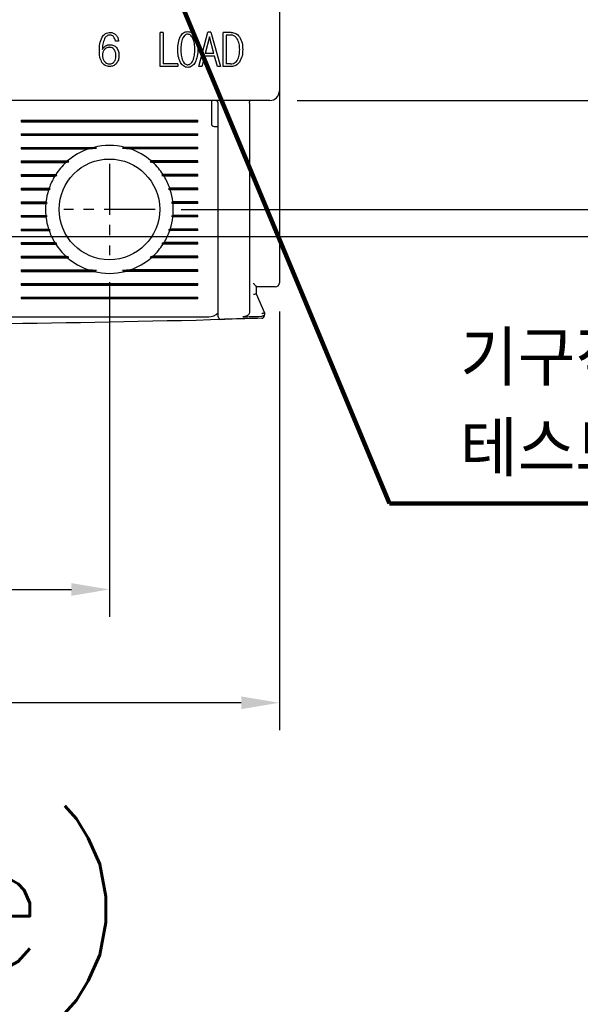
# Model space of a CAD drawing. Extents: x 2148 to 5199, y -907 to 1537.
# Tile 17 of 29: x 4682 to 4723, y 1268 to 1340. Entities that reach past the tile are written whole.
import ezdxf

# ---------------------------------------------------------------- set-up
doc = ezdxf.new("R2010")
doc.units = 0
doc.header["$LTSCALE"] = 3
doc.header["$MEASUREMENT"] = 0
doc.linetypes.add('CENTER', pattern=[2, 1.25, -0.25, 0.25, -0.25])
doc.layers.get('0').update_dxf_attribs({"linetype": 'CONTINUOUS'})
doc.layers.get('Defpoints').update_dxf_attribs({"linetype": 'CONTINUOUS'})
doc.layers.add('cen', color=1, linetype='CENTER')
doc.layers.add('di', color=3, linetype='CONTINUOUS')
doc.styles.add('KIM', font='ROMANS.shx', dxfattribs={"height": 5, "bigfont": 'GSG1.shx'})
doc.styles.get("Standard").update_dxf_attribs({"font": 'romans.shx', "height": 3, "bigfont": 'ghs.shx'})
doc.dimstyles.get("Standard").update_dxf_attribs({"dimtxt": 0.18, "dimasz": 0.18, "dimexe": 0.18, "dimexo": 0.0625, "dimgap": 0.09, "dimtad": 0, "dimtih": 1, "dimtoh": 1, "dimdec": 4, "dimzin": 0, "dimdsep": 46, "dimtxsty": 'Standard', "dimcen": 0.09, "dimadec": 0, "dimazin": 0, "dimtfac": 1, "dimtdec": 4, "dimtofl": 0, "dimtmove": 0, "dimatfit": 3, "dimfxl": 0, "dimtolj": 1, "dimtzin": 0, "dimarcsym": 0})
doc.dimstyles.new('STANDARD$0', dxfattribs={"dimtxt": 5, "dimasz": 5, "dimexe": 1, "dimexo": 2, "dimgap": 2, "dimtad": 1, "dimdec": 4, "dimzin": 12, "dimdsep": 46, "dimtxsty": 'KIM', "dimcen": -1, "dimdle": 0.1, "dimadec": 0, "dimazin": 0, "dimtfac": 1, "dimtdec": 4, "dimtmove": 0, "dimatfit": 3, "dimfxl": 0, "dimtolj": 1, "dimtzin": 0, "dimarcsym": 0})

# ---------------------------------------------------------------- blocks, each defined once
blk = doc.blocks.new('*D39')
at = {"layer": 'Defpoints', "color": 0}
for p in [(4626.164, 1320.634), (4701.164, 1320.534), (4626.164, 1289.778)]:
    blk.add_point(p, dxfattribs=at)
at = {"layer": 'di'}
for p, q in [((4626.164, 1318.634), (4626.164, 1287.778)), ((4701.164, 1318.534), (4701.164, 1287.778)), ((4698.364, 1289.778), (4628.964, 1289.778))]:
    blk.add_line(p, q, dxfattribs=at)
for points in [[(4628.964, 1290.245), (4628.964, 1289.312), (4626.164, 1289.778)], [(4698.364, 1290.245), (4698.364, 1289.312), (4701.164, 1289.778)]]:
    blk.add_solid(points, dxfattribs=at)
at = {"layer": 'di', "insert": (4663.654, 1293.278), "char_height": 3, "attachment_point": 5}
blk.add_mtext('\\A1;75', dxfattribs=at)
blk = doc.blocks.new('*D41')
at = {"layer": 'Defpoints', "color": 0}
for p in [(4691.941, 1406.034), (4691.941, 1326.034), (4738.427, 1326.034)]:
    blk.add_point(p, dxfattribs=at)
at = {"layer": 'di'}
for p, q in [((4693.941, 1406.034), (4740.427, 1406.034)), ((4738.427, 1403.234), (4738.427, 1328.834)), ((4693.941, 1326.034), (4740.427, 1326.034))]:
    blk.add_line(p, q, dxfattribs=at)
for points in [[(4737.96, 1403.234), (4738.893, 1403.234), (4738.427, 1406.034)], [(4737.96, 1328.834), (4738.893, 1328.834), (4738.427, 1326.034)]]:
    blk.add_solid(points, dxfattribs=at)
at = {"layer": 'di', "insert": (4734.927, 1366.034), "char_height": 3, "attachment_point": 5, "rotation": 90}
blk.add_mtext('\\A1;80', dxfattribs=at)
blk = doc.blocks.new('*D42')
at = {"layer": 'Defpoints', "color": 0}
for p in [(4700.464, 1398.034), (4700.464, 1334.034), (4728.427, 1334.034)]:
    blk.add_point(p, dxfattribs=at)
at = {"layer": 'di'}
for p, q in [((4702.464, 1398.034), (4730.427, 1398.034)), ((4728.427, 1395.234), (4728.427, 1336.834)), ((4702.464, 1334.034), (4730.427, 1334.034))]:
    blk.add_line(p, q, dxfattribs=at)
for points in [[(4727.96, 1395.234), (4728.893, 1395.234), (4728.427, 1398.034)], [(4727.96, 1336.834), (4728.893, 1336.834), (4728.427, 1334.034)]]:
    blk.add_solid(points, dxfattribs=at)
at = {"layer": 'di', "insert": (4724.927, 1366.034), "char_height": 3, "attachment_point": 5, "rotation": 90}
blk.add_mtext('\\A1;64', dxfattribs=at)
blk = doc.blocks.new('*D51')
at = {"layer": 'Defpoints', "color": 0}
for p in [(4638.664, 1322.679), (4688.664, 1322.679), (4688.664, 1298.106)]:
    blk.add_point(p, dxfattribs=at)
at = {"layer": 'di'}
for p, q in [((4638.664, 1320.679), (4638.664, 1296.106)), ((4688.664, 1320.679), (4688.664, 1296.106)), ((4641.464, 1298.106), (4685.864, 1298.106))]:
    blk.add_line(p, q, dxfattribs=at)
for points in [[(4641.464, 1298.572), (4641.464, 1297.639), (4638.664, 1298.106)], [(4685.864, 1298.572), (4685.864, 1297.639), (4688.664, 1298.106)]]:
    blk.add_solid(points, dxfattribs=at)
at = {"layer": 'di', "insert": (4664.084, 1301.606), "char_height": 3, "attachment_point": 5}
blk.add_mtext('\\A1;50', dxfattribs=at)
blk = doc.blocks.new('*D63')
at = {"layer": 'Defpoints', "color": 0}
for p in [(4679.519, 1408.034), (4679.441, 1324.034), (4748.875, 1324.034)]:
    blk.add_point(p, dxfattribs=at)
at = {"layer": 'di'}
for p, q in [((4681.519, 1408.034), (4750.875, 1408.034)), ((4748.875, 1405.234), (4748.875, 1326.834)), ((4681.441, 1324.034), (4750.875, 1324.034))]:
    blk.add_line(p, q, dxfattribs=at)
for points in [[(4748.409, 1405.234), (4749.342, 1405.234), (4748.875, 1408.034)], [(4748.409, 1326.834), (4749.342, 1326.834), (4748.875, 1324.034)]]:
    blk.add_solid(points, dxfattribs=at)
at = {"layer": 'di', "insert": (4745.375, 1366.034), "char_height": 3, "attachment_point": 5, "rotation": 90}
blk.add_mtext('\\A1;84', dxfattribs=at)

msp = doc.modelspace()

# ---------------------------------------------------------------- linework, layer by layer
for p, q in [((4701.164, 1397.334), (4701.164, 1334.734)), ((4692.389, 1336.534), (4692.389, 1339.034)), ((4692.613, 1339.034), (4692.389, 1339.034)), ((4692.613, 1339.034), (4692.613, 1336.727)), ((4695.229, 1336.534), (4695.912, 1339.066)), ((4696.02, 1338.714), (4695.705, 1337.496)), ((4696.131, 1339.066), (4695.912, 1339.066)), ((4696.341, 1337.496), (4696.02, 1338.714)), ((4696.131, 1339.066), (4696.831, 1336.534)), ((4697.025, 1336.534), (4697.025, 1339.034)), ((4697.617, 1339.034), (4697.025, 1339.034)), ((4697.564, 1338.842), (4697.249, 1338.842)), ((4697.249, 1338.842), (4697.249, 1336.727)), ((4689.335, 1338.393), (4689.111, 1338.393)), ((4695.648, 1337.304), (4695.453, 1336.534)), ((4696.395, 1337.304), (4695.648, 1337.304)), ((4696.341, 1337.496), (4695.705, 1337.496)), ((4696.607, 1336.534), (4696.395, 1337.304)), ((4693.705, 1336.534), (4692.389, 1336.534)), ((4693.705, 1336.727), (4692.613, 1336.727)), ((4693.705, 1336.727), (4693.705, 1336.534)), ((4695.453, 1336.534), (4695.229, 1336.534)), ((4696.831, 1336.534), (4696.607, 1336.534)), ((4697.617, 1336.534), (4697.025, 1336.534)), ((4697.564, 1336.727), (4697.249, 1336.727)), ((4701.164, 1334.734), (4701.164, 1333.907)), ((4700.464, 1334.034), (4626.864, 1334.034)), ((4696.164, 1334.034), (4696.164, 1333.634)), ((4696.164, 1333.634), (4696.164, 1332.334)), ((4696.664, 1319.033), (4696.664, 1333.834)), ((4698.964, 1333.85), (4698.964, 1333.848)), ((4698.964, 1333.848), (4698.964, 1318.472)), ((4701.164, 1333.907), (4701.164, 1320.634)), ((4682.164, 1332.592), (4695.164, 1332.592)), ((4682.164, 1332.592), (4682.164, 1332.477)), ((4682.164, 1332.534), (4695.164, 1332.534)), ((4682.164, 1332.477), (4695.164, 1332.477)), ((4695.164, 1332.477), (4695.164, 1332.592)), ((4696.364, 1332.134), (4696.664, 1332.134)), ((4682.164, 1331.592), (4695.164, 1331.592)), ((4682.164, 1331.592), (4682.164, 1331.477)), ((4682.164, 1331.534), (4695.164, 1331.534)), ((4682.164, 1331.477), (4695.164, 1331.477)), ((4695.164, 1331.477), (4695.164, 1331.592)), ((4682.164, 1330.592), (4687.517, 1330.592)), ((4682.164, 1330.592), (4682.164, 1330.477)), ((4682.164, 1330.534), (4687.71, 1330.534)), ((4687.129, 1330.477), (4687.71, 1330.534)), ((4687.71, 1330.534), (4687.517, 1330.592)), ((4689.812, 1330.592), (4689.618, 1330.534)), ((4689.618, 1330.534), (4690.199, 1330.477)), ((4695.164, 1330.534), (4689.618, 1330.534)), ((4695.164, 1330.592), (4689.812, 1330.592)), ((4695.164, 1330.477), (4695.164, 1330.592)), ((4682.164, 1330.477), (4687.129, 1330.477)), ((4695.164, 1330.477), (4690.199, 1330.477)), ((4682.164, 1329.592), (4685.593, 1329.592)), ((4682.164, 1329.592), (4682.164, 1329.477)), ((4682.164, 1329.534), (4685.679, 1329.534)), ((4682.164, 1329.477), (4685.464, 1329.477)), ((4685.464, 1329.477), (4685.679, 1329.534)), ((4685.679, 1329.534), (4685.593, 1329.592)), ((4691.736, 1329.592), (4691.649, 1329.534)), ((4691.649, 1329.534), (4691.865, 1329.477)), ((4695.164, 1329.534), (4691.649, 1329.534)), ((4695.164, 1329.592), (4691.736, 1329.592)), ((4695.164, 1329.477), (4691.865, 1329.477)), ((4695.164, 1329.477), (4695.164, 1329.592)), ((4682.164, 1328.592), (4684.721, 1328.592)), ((4682.164, 1328.592), (4682.164, 1328.477)), ((4682.164, 1328.534), (4684.803, 1328.534)), ((4682.164, 1328.477), (4684.649, 1328.477)), ((4684.649, 1328.477), (4684.803, 1328.534)), ((4684.803, 1328.534), (4684.721, 1328.592)), ((4692.608, 1328.592), (4692.526, 1328.534)), ((4692.526, 1328.534), (4692.68, 1328.477)), ((4695.164, 1328.534), (4692.526, 1328.534)), ((4695.164, 1328.592), (4692.608, 1328.592)), ((4695.164, 1328.477), (4692.68, 1328.477)), ((4695.164, 1328.477), (4695.164, 1328.592)), ((4682.164, 1327.592), (4684.23, 1327.592)), ((4682.164, 1327.592), (4682.164, 1327.477)), ((4682.164, 1327.534), (4684.316, 1327.534)), ((4682.164, 1327.477), (4684.191, 1327.477)), ((4684.191, 1327.477), (4684.316, 1327.534)), ((4684.316, 1327.534), (4684.23, 1327.592)), ((4693.099, 1327.592), (4693.013, 1327.534)), ((4693.013, 1327.534), (4693.138, 1327.477)), ((4695.164, 1327.534), (4693.013, 1327.534)), ((4695.164, 1327.592), (4693.099, 1327.592)), ((4695.164, 1327.477), (4693.138, 1327.477)), ((4695.164, 1327.477), (4695.164, 1327.592)), ((4682.164, 1326.592), (4683.998, 1326.592)), ((4682.164, 1326.592), (4682.164, 1326.477)), ((4682.164, 1326.534), (4684.092, 1326.534)), ((4682.164, 1326.477), (4683.985, 1326.477)), ((4683.985, 1326.477), (4684.092, 1326.534)), ((4684.092, 1326.534), (4683.998, 1326.592)), ((4693.331, 1326.592), (4693.237, 1326.534)), ((4693.237, 1326.534), (4693.344, 1326.477)), ((4695.164, 1326.534), (4693.237, 1326.534)), ((4695.164, 1326.592), (4693.331, 1326.592)), ((4695.164, 1326.477), (4693.344, 1326.477)), ((4695.164, 1326.477), (4695.164, 1326.592)), ((4682.164, 1325.592), (4683.985, 1325.592)), ((4682.164, 1325.592), (4682.164, 1325.477)), ((4682.164, 1325.534), (4684.092, 1325.534)), ((4682.164, 1325.477), (4683.998, 1325.477)), ((4684.092, 1325.534), (4683.985, 1325.592)), ((4683.998, 1325.477), (4684.092, 1325.534)), ((4693.344, 1325.592), (4693.237, 1325.534)), ((4693.237, 1325.534), (4693.331, 1325.477)), ((4695.164, 1325.534), (4693.237, 1325.534)), ((4695.164, 1325.477), (4693.331, 1325.477)), ((4695.164, 1325.592), (4693.344, 1325.592)), ((4695.164, 1325.477), (4695.164, 1325.592)), ((4682.164, 1324.592), (4684.191, 1324.592)), ((4682.164, 1324.592), (4682.164, 1324.477)), ((4682.164, 1324.534), (4684.316, 1324.534)), ((4682.164, 1324.477), (4684.23, 1324.477)), ((4684.316, 1324.534), (4684.191, 1324.592)), ((4684.23, 1324.477), (4684.316, 1324.534)), ((4693.138, 1324.592), (4693.013, 1324.534)), ((4693.013, 1324.534), (4693.099, 1324.477)), ((4695.164, 1324.534), (4693.013, 1324.534)), ((4695.164, 1324.477), (4693.099, 1324.477)), ((4695.164, 1324.592), (4693.138, 1324.592)), ((4695.164, 1324.477), (4695.164, 1324.592)), ((4682.164, 1323.592), (4684.649, 1323.592)), ((4682.164, 1323.592), (4682.164, 1323.477)), ((4682.164, 1323.534), (4684.803, 1323.534)), ((4682.164, 1323.477), (4684.721, 1323.477)), ((4684.803, 1323.534), (4684.649, 1323.592)), ((4684.721, 1323.477), (4684.803, 1323.534)), ((4692.68, 1323.592), (4692.526, 1323.534)), ((4692.526, 1323.534), (4692.608, 1323.477)), ((4695.164, 1323.534), (4692.526, 1323.534)), ((4695.164, 1323.477), (4692.608, 1323.477)), ((4695.164, 1323.592), (4692.68, 1323.592)), ((4695.164, 1323.477), (4695.164, 1323.592)), ((4682.164, 1322.592), (4685.464, 1322.592)), ((4682.164, 1322.592), (4682.164, 1322.477)), ((4685.679, 1322.534), (4685.464, 1322.592)), ((4691.865, 1322.592), (4691.649, 1322.534)), ((4695.164, 1322.592), (4691.865, 1322.592)), ((4695.164, 1322.477), (4695.164, 1322.592)), ((4682.164, 1322.534), (4685.679, 1322.534)), ((4682.164, 1322.477), (4685.593, 1322.477)), ((4685.593, 1322.477), (4685.679, 1322.534)), ((4691.649, 1322.534), (4691.736, 1322.477)), ((4695.164, 1322.534), (4691.649, 1322.534)), ((4695.164, 1322.477), (4691.736, 1322.477)), ((4682.164, 1321.592), (4687.129, 1321.592)), ((4682.164, 1321.592), (4682.164, 1321.477)), ((4682.164, 1321.534), (4687.71, 1321.534)), ((4682.164, 1321.477), (4687.517, 1321.477)), ((4687.71, 1321.534), (4687.129, 1321.592)), ((4687.517, 1321.477), (4687.71, 1321.534)), ((4690.199, 1321.592), (4689.618, 1321.534)), ((4689.618, 1321.534), (4689.812, 1321.477)), ((4695.164, 1321.534), (4689.618, 1321.534)), ((4695.164, 1321.477), (4689.812, 1321.477)), ((4695.164, 1321.592), (4690.199, 1321.592)), ((4695.164, 1321.477), (4695.164, 1321.592)), ((4682.164, 1320.592), (4695.164, 1320.592)), ((4682.164, 1320.592), (4682.164, 1320.477)), ((4682.164, 1320.534), (4695.164, 1320.534)), ((4682.164, 1320.477), (4695.164, 1320.477)), ((4695.164, 1320.477), (4695.164, 1320.592)), ((4699.464, 1320.342), (4699.464, 1319.834)), ((4700.464, 1320.334), (4699.464, 1320.334)), ((4699.464, 1319.834), (4699.464, 1319.834)), ((4699.464, 1319.834), (4700.064, 1318.434)), ((4682.164, 1319.592), (4695.164, 1319.592)), ((4682.164, 1319.592), (4682.164, 1319.477)), ((4682.164, 1319.534), (4695.164, 1319.534)), ((4682.164, 1319.477), (4695.164, 1319.477)), ((4695.164, 1319.477), (4695.164, 1319.592)), ((4700.064, 1318.434), (4700.064, 1318.434)), ((4700.064, 1318.434), (4700.064, 1318.31)), ((4681.364, 1318.134), (4695.964, 1318.134)), ((4699.869, 1318.178), (4699.864, 1318.178))]:
    msp.add_line(p, q)
msp.add_circle((4688.664, 1326.034), 3.7)
for centre, radius, start, end in [((4700.464, 1334.734), 0.7, 270, 0), ((4696.464, 1333.834), 0.2, 0, 90), ((4696.364, 1332.334), 0.2, 180, 270), ((4688.664, 1326.034), 4.7, 75.86684, 104.13316), ((4688.664, 1326.034), 4.7, 109.06252, 130.80264), ((4688.664, 1326.034), 4.7, 49.19736, 70.93748), ((4688.664, 1326.034), 4.7, 132.9123, 147.03006), ((4688.664, 1326.034), 4.7, 32.96994, 47.0877), ((4688.664, 1326.034), 4.7, 148.69251, 160.64423), ((4688.664, 1326.034), 4.7, 19.35577, 31.30749), ((4688.664, 1326.034), 4.7, 162.1296, 173.18482), ((4688.664, 1326.034), 4.7, 6.81518, 17.8704), ((4688.664, 1326.034), 4.7, 174.60054, 185.39946), ((4688.664, 1326.034), 4.7, 354.60054, 5.39946), ((4688.664, 1326.034), 4.7, 186.81518, 197.8704), ((4688.664, 1326.034), 4.7, 342.1296, 353.18482), ((4688.664, 1326.034), 4.7, 199.35577, 211.30749), ((4688.664, 1326.034), 4.7, 328.69251, 340.64423), ((4688.664, 1326.034), 4.7, 212.96994, 227.0877), ((4688.664, 1326.034), 4.7, 312.9123, 327.03006), ((4688.664, 1326.034), 4.7, 229.19736, 250.93748), ((4688.664, 1326.034), 4.7, 289.06252, 310.80264), ((4688.664, 1326.034), 4.7, 255.86684, 284.13316), ((4700.864, 1320.634), 0.3, 270, 0), ((4695.964, 1319.134), 1, 270, 314.63434), ((4699.864, 1318.229), 0.2, 271.56555, 0), ((4663.664, 2642.744), 1325.21, 270.7134, 271.448535), ((4696.864, 1318.15), 0.2, 180, 271.43578)]:
    msp.add_arc(centre, radius, start, end)
for points, knots in [([(4687.925, 1337.673), (4687.927, 1337.85), (4687.932, 1338.203), (4688.064, 1338.53), (4688.13, 1338.692)], [0, 0, 0, 0, 0.502532, 1, 1, 1, 1]), ([(4688.13, 1338.692), (4688.164, 1338.742), (4688.232, 1338.841), (4688.374, 1338.954), (4688.544, 1339.023), (4688.664, 1339.031), (4688.724, 1339.034)], [0, 0, 0, 0, 0.249899, 0.499017, 0.748886, 1, 1, 1, 1]), ([(4688.304, 1338.574), (4688.256, 1338.444), (4688.16, 1338.186), (4688.153, 1337.91), (4688.149, 1337.772)], [0, 0, 0, 0, 0.499402, 1, 1, 1, 1]), ([(4688.707, 1338.842), (4688.665, 1338.839), (4688.579, 1338.832), (4688.463, 1338.773), (4688.37, 1338.684), (4688.326, 1338.61), (4688.304, 1338.574)], [0, 0, 0, 0, 0.249937, 0.499358, 0.749013, 1, 1, 1, 1]), ([(4688.972, 1338.726), (4688.934, 1338.76), (4688.858, 1338.827), (4688.758, 1338.837), (4688.707, 1338.842)], [0, 0, 0, 0, 0.501015, 1, 1, 1, 1]), ([(4688.724, 1339.034), (4688.802, 1339.027), (4688.957, 1339.013), (4689.076, 1338.913), (4689.136, 1338.863)], [0, 0, 0, 0, 0.500076, 1, 1, 1, 1]), ([(4689.111, 1338.393), (4689.1, 1338.455), (4689.08, 1338.576), (4689.008, 1338.677), (4688.972, 1338.726)], [0, 0, 0, 0, 0.502622, 1, 1, 1, 1]), ([(4689.136, 1338.863), (4689.19, 1338.793), (4689.297, 1338.654), (4689.322, 1338.48), (4689.335, 1338.393)], [0, 0, 0, 0, 0.499317, 1, 1, 1, 1]), ([(4693.693, 1337.786), (4693.696, 1337.953), (4693.703, 1338.286), (4693.827, 1338.596), (4693.888, 1338.75)], [0, 0, 0, 0, 0.502081, 1, 1, 1, 1]), ([(4693.888, 1338.75), (4693.918, 1338.797), (4693.977, 1338.892), (4694.101, 1339.007), (4694.253, 1339.086), (4694.365, 1339.094), (4694.421, 1339.098)], [0, 0, 0, 0, 0.25047, 0.499605, 0.74891, 1, 1, 1, 1]), ([(4694.056, 1338.613), (4694.03, 1338.546), (4693.979, 1338.414), (4693.927, 1338.136), (4693.921, 1337.926), (4693.917, 1337.786)], [0, 0, 0, 0, 0.251847, 0.503621, 1, 1, 1, 1]), ([(4694.421, 1338.906), (4694.375, 1338.901), (4694.288, 1338.89), (4694.165, 1338.799), (4694.097, 1338.699), (4694.063, 1338.628), (4694.056, 1338.613)], [0, 0, 0, 0, 0.275456, 0.527006, 0.894458, 1, 1, 1, 1]), ([(4694.421, 1339.098), (4694.478, 1339.094), (4694.591, 1339.086), (4694.744, 1339.008), (4694.869, 1338.892), (4694.931, 1338.797), (4694.961, 1338.75)], [0, 0, 0, 0, 0.2502276, 0.4998973, 0.749409, 1, 1, 1, 1]), ([(4694.797, 1338.613), (4694.777, 1338.651), (4694.729, 1338.74), (4694.633, 1338.843), (4694.518, 1338.899), (4694.451, 1338.904), (4694.421, 1338.906)], [0, 0, 0, 0, 0.257598, 0.60292, 0.821779, 1, 1, 1, 1]), ([(4694.943, 1337.786), (4694.941, 1337.857), (4694.939, 1338), (4694.913, 1338.282), (4694.843, 1338.481), (4694.797, 1338.613)], [0, 0, 0, 0, 0.253748, 0.507705, 1, 1, 1, 1]), ([(4694.961, 1338.75), (4695.026, 1338.596), (4695.156, 1338.288), (4695.163, 1337.953), (4695.167, 1337.786)], [0, 0, 0, 0, 0.499561, 1, 1, 1, 1]), ([(4698.06, 1338.577), (4698.008, 1338.642), (4697.917, 1338.753), (4697.731, 1338.832), (4697.617, 1338.839), (4697.564, 1338.842)], [0, 0, 0, 0, 0.419523, 0.726037, 1, 1, 1, 1]), ([(4697.617, 1339.034), (4697.677, 1339.03), (4697.795, 1339.022), (4697.963, 1338.958), (4698.11, 1338.854), (4698.185, 1338.762), (4698.223, 1338.715)], [0, 0, 0, 0, 0.250217, 0.499043, 0.748695, 1, 1, 1, 1]), ([(4698.243, 1337.783), (4698.241, 1337.853), (4698.237, 1337.994), (4698.206, 1338.269), (4698.118, 1338.455), (4698.06, 1338.577)], [0, 0, 0, 0, 0.25662, 0.513523, 1, 1, 1, 1]), ([(4698.223, 1338.715), (4698.299, 1338.571), (4698.452, 1338.281), (4698.462, 1337.953), (4698.467, 1337.789)], [0, 0, 0, 0, 0.4989137, 1, 1, 1, 1]), ([(4688.149, 1337.772), (4688.177, 1337.826), (4688.232, 1337.935), (4688.329, 1338.009), (4688.377, 1338.046)], [0, 0, 0, 0, 0.502215, 1, 1, 1, 1]), ([(4688.305, 1337.781), (4688.261, 1337.721), (4688.194, 1337.632), (4688.154, 1337.486), (4688.151, 1337.411), (4688.149, 1337.372)], [0, 0, 0, 0, 0.492558, 0.741748, 1, 1, 1, 1]), ([(4688.661, 1337.945), (4688.626, 1337.943), (4688.541, 1337.937), (4688.414, 1337.883), (4688.341, 1337.814), (4688.305, 1337.781)], [0, 0, 0, 0, 0.256867, 0.634227, 1, 1, 1, 1]), ([(4688.377, 1338.046), (4688.428, 1338.073), (4688.53, 1338.127), (4688.646, 1338.134), (4688.703, 1338.137)], [0, 0, 0, 0, 0.501206, 1, 1, 1, 1]), ([(4689.007, 1337.784), (4688.965, 1337.826), (4688.887, 1337.905), (4688.755, 1337.941), (4688.682, 1337.944), (4688.661, 1337.945)], [0, 0, 0, 0, 0.444662, 0.837657, 1, 1, 1, 1]), ([(4688.703, 1338.137), (4688.794, 1338.128), (4688.929, 1338.115), (4689.085, 1338.02), (4689.147, 1337.956), (4689.179, 1337.924)], [0, 0, 0, 0, 0.499295, 0.748961, 1, 1, 1, 1]), ([(4689.143, 1337.319), (4689.141, 1337.361), (4689.139, 1337.446), (4689.111, 1337.599), (4689.059, 1337.713), (4689.012, 1337.777), (4689.007, 1337.784)], [0, 0, 0, 0, 0.257343, 0.51511, 0.947027, 1, 1, 1, 1]), ([(4689.179, 1337.924), (4689.237, 1337.833), (4689.353, 1337.653), (4689.362, 1337.438), (4689.367, 1337.331)], [0, 0, 0, 0, 0.498897, 1, 1, 1, 1]), ([(4693.888, 1336.825), (4693.827, 1336.979), (4693.703, 1337.288), (4693.696, 1337.62), (4693.693, 1337.786)], [0, 0, 0, 0, 0.49962, 1, 1, 1, 1]), ([(4693.917, 1337.786), (4693.918, 1337.715), (4693.921, 1337.573), (4693.944, 1337.292), (4694.009, 1337.092), (4694.052, 1336.959)], [0, 0, 0, 0, 0.253194, 0.506489, 1, 1, 1, 1]), ([(4694.797, 1336.959), (4694.824, 1337.025), (4694.877, 1337.157), (4694.931, 1337.435), (4694.938, 1337.646), (4694.943, 1337.786)], [0, 0, 0, 0, 0.251962, 0.503857, 1, 1, 1, 1]), ([(4695.167, 1337.786), (4695.163, 1337.618), (4695.156, 1337.285), (4695.026, 1336.978), (4694.961, 1336.825)], [0, 0, 0, 0, 0.50225, 1, 1, 1, 1]), ([(4698.06, 1336.981), (4698.094, 1337.044), (4698.194, 1337.23), (4698.237, 1337.51), (4698.241, 1337.715), (4698.243, 1337.783)], [0, 0, 0, 0, 0.258004, 0.755948, 1, 1, 1, 1]), ([(4698.467, 1337.789), (4698.462, 1337.623), (4698.454, 1337.292), (4698.299, 1336.999), (4698.223, 1336.853)], [0, 0, 0, 0, 0.50342, 1, 1, 1, 1]), ([(4688.118, 1336.829), (4688.056, 1336.962), (4687.932, 1337.23), (4687.927, 1337.525), (4687.925, 1337.673)], [0, 0, 0, 0, 0.499101, 1, 1, 1, 1]), ([(4688.149, 1337.372), (4688.151, 1337.33), (4688.154, 1337.246), (4688.189, 1337.093), (4688.247, 1336.982), (4688.296, 1336.918), (4688.302, 1336.91)], [0, 0, 0, 0, 0.255689, 0.508189, 0.94486, 1, 1, 1, 1]), ([(4689.01, 1336.88), (4689.034, 1336.913), (4689.093, 1336.998), (4689.136, 1337.152), (4689.14, 1337.267), (4689.143, 1337.319)], [0, 0, 0, 0, 0.258237, 0.66538, 1, 1, 1, 1]), ([(4689.367, 1337.331), (4689.361, 1337.225), (4689.351, 1337.014), (4689.233, 1336.839), (4689.174, 1336.751)], [0, 0, 0, 0, 0.5009741, 1, 1, 1, 1]), ([(4688.677, 1336.534), (4688.622, 1336.538), (4688.512, 1336.544), (4688.355, 1336.599), (4688.218, 1336.696), (4688.151, 1336.784), (4688.118, 1336.829)], [0, 0, 0, 0, 0.250163, 0.499321, 0.74922, 1, 1, 1, 1]), ([(4688.302, 1336.91), (4688.325, 1336.884), (4688.383, 1336.818), (4688.505, 1336.742), (4688.607, 1336.732), (4688.658, 1336.727)], [0, 0, 0, 0, 0.257487, 0.636052, 1, 1, 1, 1]), ([(4688.658, 1336.727), (4688.692, 1336.728), (4688.775, 1336.732), (4688.905, 1336.776), (4688.976, 1336.846), (4689.01, 1336.88)], [0, 0, 0, 0, 0.257198, 0.633352, 1, 1, 1, 1]), ([(4689.174, 1336.751), (4689.141, 1336.718), (4689.075, 1336.651), (4688.911, 1336.557), (4688.771, 1336.543), (4688.677, 1336.534)], [0, 0, 0, 0, 0.251487, 0.501798, 1, 1, 1, 1]), ([(4694.421, 1336.47), (4694.365, 1336.475), (4694.252, 1336.484), (4694.1, 1336.564), (4693.978, 1336.682), (4693.918, 1336.777), (4693.888, 1336.825)], [0, 0, 0, 0, 0.24981, 0.499525, 0.749147, 1, 1, 1, 1]), ([(4694.052, 1336.959), (4694.072, 1336.921), (4694.117, 1336.833), (4694.208, 1336.729), (4694.321, 1336.671), (4694.389, 1336.665), (4694.421, 1336.662)], [0, 0, 0, 0, 0.259248, 0.592428, 0.809802, 1, 1, 1, 1]), ([(4694.421, 1336.662), (4694.466, 1336.668), (4694.555, 1336.677), (4694.679, 1336.769), (4694.752, 1336.87), (4694.788, 1336.942), (4694.797, 1336.959)], [0, 0, 0, 0, 0.265391, 0.520254, 0.8866, 1, 1, 1, 1]), ([(4694.961, 1336.825), (4694.931, 1336.777), (4694.87, 1336.682), (4694.746, 1336.564), (4694.592, 1336.484), (4694.478, 1336.475), (4694.421, 1336.47)], [0, 0, 0, 0, 0.2499667, 0.4986339, 0.7493653, 1, 1, 1, 1]), ([(4697.564, 1336.727), (4697.64, 1336.732), (4697.774, 1336.743), (4697.949, 1336.84), (4698.023, 1336.934), (4698.06, 1336.981)], [0, 0, 0, 0, 0.3901918, 0.690049, 1, 1, 1, 1]), ([(4698.223, 1336.853), (4698.185, 1336.807), (4698.111, 1336.714), (4697.964, 1336.61), (4697.796, 1336.545), (4697.677, 1336.538), (4697.617, 1336.534)], [0, 0, 0, 0, 0.250808, 0.50024, 0.749475, 1, 1, 1, 1]), ([(4698.964, 1333.85), (4698.965, 1333.872), (4698.968, 1333.916), (4698.978, 1333.971), (4698.992, 1334.013), (4699.006, 1334.031), (4699.015, 1334.034), (4699.018, 1334.034), (4699.018, 1334.034)], [0, 0, 0, 0, 0.217458, 0.434772, 0.655996, 0.88466, 0.986787, 1, 1, 1, 1]), ([(4699.264, 1320.6), (4699.265, 1320.599), (4699.296, 1320.561), (4699.353, 1320.494), (4699.418, 1320.415), (4699.457, 1320.364), (4699.462, 1320.349), (4699.464, 1320.342)], [0, 0, 0, 0, 0.008133, 0.345942, 0.629583, 0.833537, 1, 1, 1, 1]), ([(4699.464, 1319.834), (4699.462, 1319.831), (4699.458, 1319.825), (4699.425, 1319.811), (4699.375, 1319.796), (4699.32, 1319.782), (4699.282, 1319.774), (4699.266, 1319.77), (4699.264, 1319.77)], [0, 0, 0, 0, 0.209284, 0.418502, 0.629593, 0.844734, 0.985697, 1, 1, 1, 1]), ([(4700.864, 1320.334), (4700.862, 1320.334), (4700.857, 1320.334), (4700.809, 1320.334), (4700.718, 1320.334), (4700.599, 1320.334), (4700.509, 1320.334), (4700.464, 1320.334)], [0, 0, 0, 0, 0.1456859, 0.3605574, 0.5741113, 0.7870449, 1, 1, 1, 1]), ([(4696.664, 1318.15), (4696.664, 1318.151), (4696.664, 1318.156), (4696.664, 1318.229), (4696.664, 1318.424), (4696.664, 1318.702), (4696.664, 1318.923), (4696.664, 1319.033)], [0, 0, 0, 0, 0.071308, 0.303412, 0.535586, 0.767794, 1, 1, 1, 1]), ([(4698.964, 1318.472), (4698.961, 1318.44), (4698.953, 1318.374), (4698.889, 1318.284), (4698.777, 1318.2), (4698.632, 1318.152), (4698.524, 1318.144), (4698.481, 1318.141)], [0, 0, 0, 0, 0.152105, 0.303692, 0.501205, 0.796816, 1, 1, 1, 1]), ([(4700.064, 1318.434), (4700.062, 1318.431), (4700.058, 1318.424), (4700.025, 1318.411), (4699.975, 1318.395), (4699.92, 1318.381), (4699.882, 1318.373), (4699.866, 1318.37), (4699.864, 1318.369)], [0, 0, 0, 0, 0.209288, 0.41851, 0.629604, 0.844744, 0.985694, 1, 1, 1, 1]), ([(4700.064, 1318.31), (4700.064, 1318.309), (4700.064, 1318.295), (4700.058, 1318.267), (4700.03, 1318.23), (4699.986, 1318.202), (4699.931, 1318.183), (4699.89, 1318.18), (4699.869, 1318.178)], [0, 0, 0, 0, 0.009194, 0.215416, 0.431221, 0.626258, 0.812971, 1, 1, 1, 1]), ([(4699.87, 1318.029), (4699.041, 1318.007), (4698.041, 1317.98), (4697.041, 1317.955), (4696.869, 1317.95)], [0, 0, 0, 0, 0.828278, 1, 1, 1, 1]), ([(4698.481, 1318.141), (4698.642, 1318.145), (4699.103, 1318.157), (4699.564, 1318.17), (4699.864, 1318.178)], [0, 0, 0, 0, 0.349502, 1, 1, 1, 1])]:
    msp.add_open_spline(points, degree=3, knots=knots)
at = {"layer": 'cen'}
for p, q in [((4688.664, 1329.389), (4688.664, 1322.679)), ((4692.019, 1326.034), (4685.31, 1326.034))]:
    msp.add_line(p, q, dxfattribs=at)

# ---------------------------------------------------------------- texts
at = {"layer": 'di', "insert": (4714.464, 1306.414), "char_height": 4, "attachment_point": 7}
msp.add_mtext('기구적 트립 \\P테스트 버튼', dxfattribs=at)
at = {"layer": 'di', "insert": (4632.506, 1280.296), "char_height": 10, "width": 116.39597, "attachment_point": 1}
msp.add_mtext('{\\Fromans,hgs|c129;3극(Pole)}', dxfattribs=at)

# ---------------------------------------------------------------- dimensions: what is measured, and where the dimension line sits
at = {"layer": 'di'}
for base, p1, p2, picture, middle in [((4748.875, 1324.034), (4679.519, 1408.034), (4679.441, 1324.034), '*D63', (4748.875, 1366.034)), ((4738.427, 1326.034), (4691.941, 1406.034), (4691.941, 1326.034), '*D41', (4738.427, 1366.034)), ((4728.427, 1334.034), (4700.464, 1398.034), (4700.464, 1334.034), '*D42', (4728.427, 1366.034))]:
    dim = msp.add_linear_dim(base=base, p1=p1, p2=p2, angle=270, dimstyle='STANDARD$0', override={"dimtxt": 3, "dimasz": 2.8, "dimexe": 2, "dimdec": 2, "dimzin": 8, "dimtxsty": 'Standard', "dimcen": 0, "dimclrd": 256, "dimclre": 256, "dimclrt": 256, "dimadec": 2, "dimazin": 2, "dimtfac": 0.6, "dimtdec": 2, "dimtmove": 0, "dimtzin": 8, "dimlwd": 65535, "dimlwe": 65535, "dimarcsym": 1}, dxfattribs=at)
    dim.commit()
    dim.dimension.update_dxf_attribs({"geometry": picture, "text_midpoint": middle, "dimtype": 160})
for base, p1, p2, picture, middle in [((4688.664, 1298.106), (4638.664, 1322.679), (4688.664, 1322.679), '*D51', (4664.084, 1298.106)), ((4626.164, 1289.778), (4701.164, 1320.534), (4626.164, 1320.634), '*D39', (4663.654, 1289.778))]:
    dim = msp.add_linear_dim(base=base, p1=p1, p2=p2, dimstyle='STANDARD$0', override={"dimtxt": 3, "dimasz": 2.8, "dimexe": 2, "dimdec": 2, "dimzin": 8, "dimtxsty": 'Standard', "dimcen": 0, "dimclrd": 256, "dimclre": 256, "dimclrt": 256, "dimadec": 2, "dimazin": 2, "dimtfac": 0.6, "dimtdec": 2, "dimtzin": 8, "dimlwd": 65535, "dimlwe": 65535, "dimarcsym": 1}, dxfattribs=at)
    dim.commit()
    dim.dimension.update_dxf_attribs({"geometry": picture, "text_midpoint": middle, "dimtype": 160})

# ---------------------------------------------------------------- leaders
at = {"layer": 'di', "annotation_type": 0, "has_hookline": 1, "hookline_direction": 0, "text_width": 29.778}
msp.add_leader([(4688.664, 1353.834), (4709.264, 1304.414), (4712.464, 1304.414)], dimstyle='Standard', override={"dimtxt": 4, "dimasz": 3.2, "dimexe": 2, "dimexo": 2, "dimgap": 2, "dimtad": 1, "dimtih": 0, "dimtoh": 0, "dimdec": 2, "dimzin": 8, "dimcen": 0, "dimclrd": 256, "dimclre": 256, "dimclrt": 256, "dimadec": 2, "dimazin": 2, "dimtfac": 0.6, "dimtdec": 2, "dimtofl": 1, "dimtzin": 8, "dimlwd": 65535, "dimlwe": 65535, "dimarcsym": 1}, dxfattribs=at)

doc.saveas('drawing.dxf')
